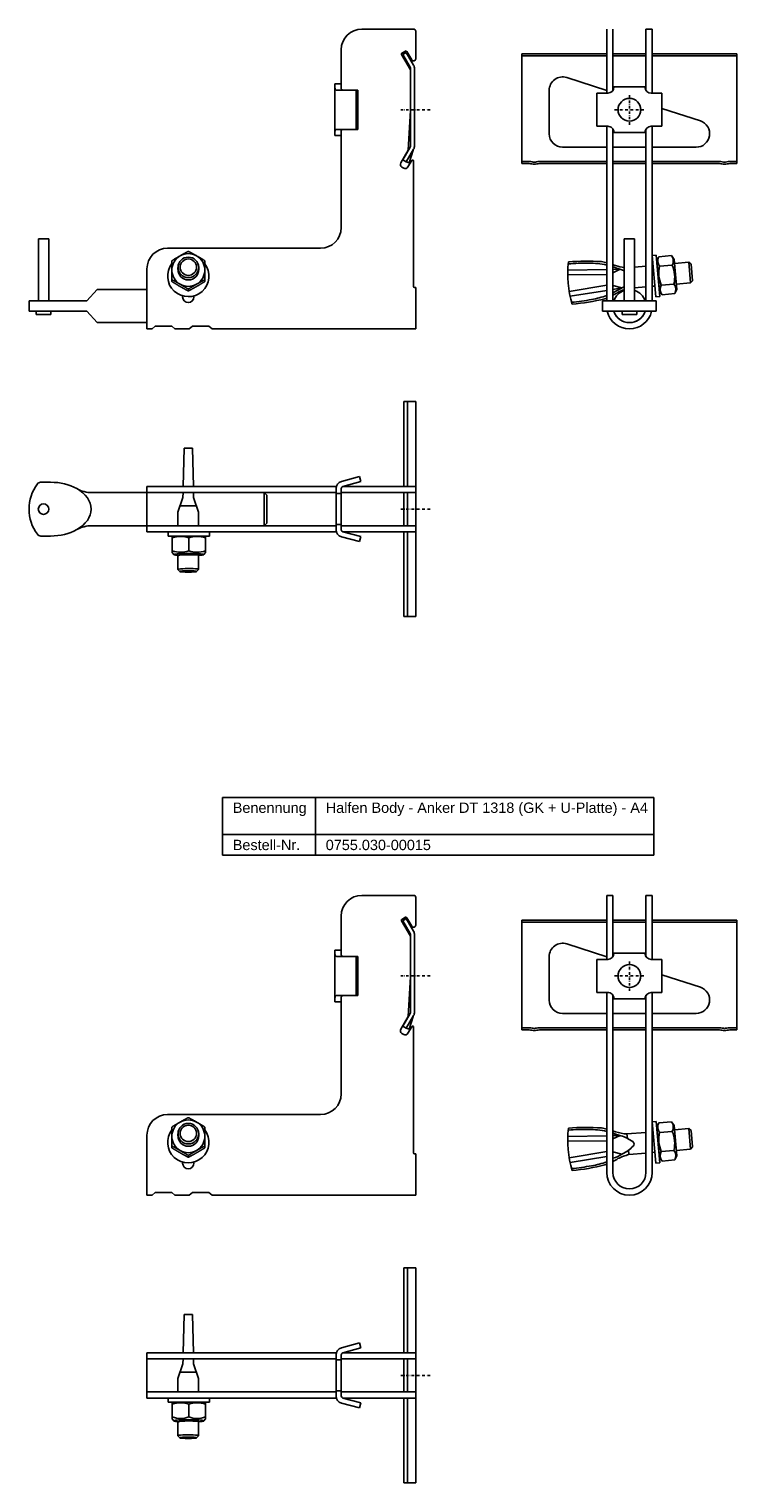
# Model space of a CAD drawing. Header units: millimetres. Extents: x 5002 to 6460, y -1122 to 170.
# Tile 1 of 4: x 5234 to 5576, y -1096 to -392. Entities that reach past the tile are written whole.
import ezdxf

# ---------------------------------------------------------------- set-up
doc = ezdxf.new("R2010")
doc.units = ezdxf.units.MM
doc.header["$LTSCALE"] = 10
doc.linetypes.add('STRICHPUNKT2', pattern=[0.5, 0.25, -0.125, 0, -0.125])
doc.layers.add('HALFEN', color=2, linetype='Continuous')
doc.styles.add('ARIAL50', font='ARIAL.TTF', dxfattribs={"height": 5})

msp = doc.modelspace()

# ---------------------------------------------------------------- linework, layer by layer
at = {"layer": 'HALFEN', "extrusion": (0, 1, 0)}
for p, q in [((5395.03, -392.32), (5420.03, -392.32)), ((5421.03, -406.75), (5421.03, -393.32)), ((5385.03, -402.32), (5385.03, -421.18)), ((5418.5, -412.11), (5414.18, -404.62)), ((5414.36, -403.94), (5416.09, -402.94)), ((5416.5, -403.58), (5414.77, -404.58)), ((5414.77, -404.58), (5418.3, -410.7)), ((5420.04, -409.7), (5416.5, -403.58)), ((5416.78, -403.12), (5419.16, -407.25)), ((5418.5, -411.45), (5418.5, -448.71)), ((5420.5, -448.71), (5420.5, -411.45)), ((5381.98, -418.82), (5384.98, -418.82)), ((5381.98, -418.94), (5381.98, -418.82)), ((5381.98, -420.12), (5381.98, -418.94)), ((5381.98, -427.1), (5381.98, -420.12)), ((5384.94, -421.82), (5383.09, -421.82)), ((5392.2, -421.82), (5384.94, -421.82)), ((5384.98, -419.43), (5384.98, -418.82)), ((5384.98, -419.43), (5384.98, -420.82)), ((5392.2, -440.82), (5392.2, -421.82)), ((5392.98, -421.82), (5392.2, -421.82)), ((5392.98, -440.82), (5392.98, -421.82)), ((5381.98, -435.54), (5381.98, -427.1)), ((5381.98, -442.52), (5381.98, -435.54)), ((5417.37, -450.85), (5418.5, -431.74)), ((5381.98, -443.7), (5381.98, -442.52)), ((5383.09, -440.82), (5384.94, -440.82)), ((5384.94, -440.82), (5392.2, -440.82)), ((5384.98, -441.82), (5384.98, -443.21)), ((5385.03, -441.46), (5385.03, -488.32)), ((5392.2, -440.82), (5392.98, -440.82)), ((5381.98, -443.82), (5381.98, -443.7)), ((5384.98, -443.82), (5381.98, -443.82)), ((5384.98, -443.21), (5384.98, -443.82)), ((5418.3, -449.46), (5414.77, -455.57)), ((5413.81, -457.02), (5417.37, -450.85)), ((5414.77, -455.57), (5416.49, -456.57)), ((5416.51, -456.57), (5416.49, -456.57)), ((5416.51, -456.57), (5420.04, -450.46)), ((5416.85, -456.7), (5416.51, -456.57)), ((5417.91, -457.07), (5416.85, -456.7)), ((5419.1, -455.87), (5417.28, -459.02)), ((5417.91, -457.07), (5419.82, -450.84)), ((5420.03, -517.02), (5420.03, -456.12)), ((5415.23, -459.57), (5414.36, -459.07)), ((5375.03, -498.32), (5301.03, -498.32)), ((5291.03, -508.32), (5291.03, -526.32)), ((5303.07, -514.45), (5303.07, -513.53)), ((5311.07, -519.04), (5311.07, -518.11)), ((5319.07, -514.45), (5319.07, -513.53)), ((5421.03, -517.32), (5420.33, -517.32)), ((5421.03, -526.32), (5421.03, -517.32)), ((5291.03, -526.32), (5291.03, -537.32)), ((5308.28, -521.82), (5308.28, -521.35)), ((5313.78, -521.35), (5313.78, -521.82)), ((5421.03, -537.32), (5421.03, -526.32)), ((5322.53, -537.32), (5421.03, -537.32)), ((5395.03, -811.32), (5420.03, -811.32)), ((5421.03, -825.75), (5421.03, -812.32)), ((5385.03, -821.32), (5385.03, -840.18)), ((5414.36, -822.94), (5416.09, -821.94)), ((5416.5, -822.58), (5414.77, -823.58)), ((5420.04, -828.7), (5416.5, -822.58)), ((5416.78, -822.12), (5419.16, -826.25)), ((5418.5, -831.11), (5414.18, -823.62)), ((5414.77, -823.58), (5418.3, -829.7)), ((5418.5, -830.45), (5418.5, -867.71)), ((5420.5, -867.71), (5420.5, -830.45)), ((5381.98, -837.82), (5384.98, -837.82)), ((5381.98, -837.94), (5381.98, -837.82)), ((5381.98, -839.13), (5381.98, -837.94)), ((5381.98, -846.1), (5381.98, -839.13)), ((5384.94, -840.82), (5383.09, -840.82)), ((5392.2, -840.82), (5384.94, -840.82)), ((5384.98, -838.43), (5384.98, -837.82)), ((5384.98, -838.43), (5384.98, -839.82)), ((5392.2, -859.82), (5392.2, -840.82)), ((5392.98, -840.82), (5392.2, -840.82)), ((5392.98, -859.82), (5392.98, -840.82)), ((5381.98, -854.54), (5381.98, -846.1)), ((5417.37, -869.85), (5418.5, -850.74)), ((5381.98, -861.52), (5381.98, -854.54)), ((5381.98, -862.71), (5381.98, -861.52)), ((5381.98, -862.82), (5381.98, -862.71)), ((5384.98, -862.82), (5381.98, -862.82)), ((5383.09, -859.82), (5384.94, -859.82)), ((5384.94, -859.82), (5392.2, -859.82)), ((5384.98, -860.82), (5384.98, -862.21)), ((5384.98, -862.21), (5384.98, -862.82)), ((5385.03, -860.46), (5385.03, -907.32)), ((5392.2, -859.82), (5392.98, -859.82)), ((5413.81, -876.02), (5417.37, -869.85)), ((5418.3, -868.46), (5414.77, -874.58)), ((5416.51, -875.57), (5420.04, -869.46)), ((5417.91, -876.08), (5419.82, -869.84)), ((5415.23, -878.57), (5414.36, -878.07)), ((5414.77, -874.58), (5416.49, -875.57)), ((5416.51, -875.57), (5416.49, -875.57)), ((5416.85, -875.7), (5416.51, -875.57)), ((5417.91, -876.08), (5416.85, -875.7)), ((5419.1, -874.87), (5417.28, -878.02)), ((5420.03, -936.02), (5420.03, -875.12)), ((5375.03, -917.32), (5301.03, -917.32)), ((5291.03, -927.32), (5291.03, -945.32)), ((5303.07, -933.45), (5303.07, -932.53)), ((5319.07, -933.45), (5319.07, -932.53)), ((5308.28, -940.82), (5308.28, -940.35)), ((5311.07, -938.04), (5311.07, -937.12)), ((5313.78, -940.35), (5313.78, -940.82)), ((5421.03, -936.32), (5420.33, -936.32)), ((5421.03, -945.32), (5421.03, -936.32)), ((5291.03, -945.32), (5291.03, -956.32)), ((5421.03, -956.32), (5421.03, -945.32)), ((5322.53, -956.32), (5421.03, -956.32))]:
    msp.add_line(p, q, dxfattribs=at)
at = {"layer": 'HALFEN'}
for p, q in [((5513.43, -423.31), (5513.43, -392.32)), ((5516.43, -421.98), (5516.43, -392.32)), ((5532.43, -421.97), (5532.43, -392.32)), ((5532.43, -392.32), (5535.43, -392.32)), ((5535.43, -423.33), (5535.43, -392.32)), ((5472.43, -457.32), (5472.43, -404.33)), ((5513.43, -404.33), (5472.43, -404.33)), ((5513.43, -405.33), (5472.43, -405.33)), ((5532.43, -404.33), (5516.43, -404.33)), ((5532.43, -405.33), (5516.43, -405.33)), ((5576.43, -404.33), (5535.43, -404.33)), ((5576.43, -405.33), (5535.43, -405.33)), ((5576.43, -457.32), (5576.43, -404.33)), ((5494.12, -415.78), (5513.43, -422.05)), ((5531.93, -420.33), (5516.93, -420.31)), ((5485.61, -442.96), (5485.61, -421.96)), ((5508.72, -423.31), (5508.71, -439.31)), ((5513.93, -423.31), (5508.72, -423.31)), ((5534.93, -423.33), (5540.14, -423.33)), ((5540.14, -423.33), (5540.13, -439.33)), ((5540.14, -430.73), (5558.75, -436.78)), ((5513.92, -439.31), (5508.71, -439.31)), ((5513.43, -523.82), (5513.43, -439.31)), ((5516.43, -523.82), (5516.43, -440.67)), ((5516.92, -442.31), (5531.92, -442.33)), ((5532.43, -523.82), (5532.43, -440.66)), ((5534.92, -439.33), (5540.13, -439.33)), ((5535.43, -523.82), (5535.43, -439.33)), ((5513.43, -449.46), (5492.11, -449.46)), ((5516.43, -449.46), (5532.43, -449.46)), ((5556.74, -449.46), (5535.43, -449.46)), ((5474.68, -456.32), (5472.43, -456.32)), ((5482.18, -456.32), (5513.43, -456.32)), ((5516.43, -456.32), (5532.43, -456.32)), ((5535.43, -456.32), (5566.68, -456.32)), ((5574.18, -456.32), (5576.43, -456.32)), ((5474.68, -457.32), (5472.43, -457.32)), ((5482.18, -457.32), (5513.43, -457.32)), ((5516.43, -457.32), (5532.43, -457.32)), ((5535.43, -457.32), (5566.68, -457.32)), ((5574.18, -457.32), (5576.43, -457.32)), ((5238.53, -493.82), (5238.53, -523.82)), ((5243.53, -493.82), (5238.53, -493.82)), ((5243.53, -523.82), (5243.53, -493.82)), ((5521.93, -493.82), (5521.93, -523.82)), ((5526.93, -493.82), (5521.93, -493.82)), ((5526.93, -523.82), (5526.93, -493.82)), ((5537.42, -501.74), (5535.43, -501.91)), ((5535.43, -501.91), (5537.17, -521.84)), ((5539.16, -521.66), (5537.42, -501.74)), ((5538.6, -502.4), (5537.65, -504.43)), ((5537.65, -504.43), (5538.93, -518.97)), ((5538.6, -502.4), (5544.74, -501.86)), ((5544.74, -501.86), (5546.02, -503.7)), ((5546.02, -503.7), (5547.29, -518.24)), ((5553.14, -505.13), (5546.2, -505.73)), ((5554.22, -506.04), (5553.14, -505.13)), ((5554.01, -515.09), (5553.14, -505.13)), ((5554.92, -514.01), (5554.22, -506.04)), ((5306.06, -508.6), (5306.06, -507.59)), ((5316.07, -508.6), (5316.07, -507.59)), ((5513.43, -511.03), (5494.6, -511.26)), ((5494.62, -508.96), (5513.43, -508.61)), ((5516.43, -508.55), (5520, -508.49)), ((5520, -508.49), (5516.43, -510.14)), ((5532.43, -506.94), (5526.93, -507.42)), ((5535.84, -506.64), (5535.43, -506.68)), ((5539, -507), (5545.14, -506.46)), ((5262.03, -523.82), (5267.03, -518.32)), ((5267.03, -518.32), (5291.03, -518.32)), ((5513.43, -516.25), (5495.3, -519.23)), ((5495.72, -521.48), (5513.43, -518.7)), ((5520.8, -517.54), (5516.43, -516.39)), ((5516.43, -518.23), (5520.8, -517.54)), ((5532.43, -516.98), (5526.93, -517.46)), ((5536.71, -516.6), (5535.43, -516.72)), ((5540.21, -520.81), (5538.93, -518.97)), ((5539.81, -516.2), (5545.94, -515.67)), ((5540.21, -520.81), (5546.35, -520.27)), ((5546.35, -520.27), (5547.29, -518.24)), ((5554.01, -515.09), (5547.07, -515.7)), ((5554.92, -514.01), (5554.01, -515.09)), ((5234.03, -523.82), (5262.03, -523.82)), ((5234.03, -523.82), (5234.03, -528.82)), ((5511.43, -523.82), (5537.43, -523.82)), ((5511.43, -528.82), (5511.43, -523.82)), ((5537.17, -521.84), (5539.16, -521.66)), ((5537.43, -528.82), (5537.43, -523.82)), ((5234.03, -528.82), (5262.03, -528.82)), ((5237.53, -528.82), (5237.53, -530.32)), ((5244.53, -530.32), (5237.53, -530.32)), ((5244.53, -530.32), (5244.53, -528.82)), ((5262.03, -528.82), (5267.03, -534.32)), ((5267.03, -534.32), (5291.03, -534.32)), ((5511.43, -528.82), (5537.43, -528.82)), ((5520.93, -528.82), (5520.93, -530.32)), ((5527.93, -530.32), (5520.93, -530.32)), ((5527.93, -530.32), (5527.93, -528.82)), ((5293.53, -537.32), (5291.03, -537.32)), ((5293.53, -537.32), (5291.03, -537.32)), ((5293.53, -537.32), (5295.03, -536.02)), ((5303.03, -536.02), (5295.03, -536.02)), ((5303.03, -536.02), (5304.53, -537.32)), ((5311.53, -537.32), (5304.53, -537.32)), ((5311.53, -537.32), (5313.03, -536.02)), ((5321.03, -536.02), (5313.03, -536.02)), ((5321.03, -536.02), (5322.53, -537.32)), ((5415.3, -613.51), (5415.3, -572.51)), ((5415.3, -572.51), (5421.03, -572.51)), ((5417.03, -613.51), (5417.03, -572.51)), ((5421.03, -616.51), (5421.03, -572.51)), ((5309.01, -594.99), (5308.56, -613.51)), ((5309.03, -594.99), (5313.03, -594.99)), ((5313.05, -594.99), (5313.49, -613.51)), ((5241.03, -611.51), (5244.43, -611.51)), ((5385.12, -611.14), (5393.88, -608.8)), ((5385.77, -613.56), (5394.53, -611.21)), ((5394.53, -611.21), (5393.88, -608.8)), ((5264.44, -616.51), (5382.53, -616.51)), ((5382.68, -613.51), (5291.03, -613.51)), ((5291.03, -613.51), (5291.03, -635.51)), ((5382.53, -616.51), (5291.03, -616.51)), ((5308.49, -616.51), (5308.43, -618.95)), ((5313.57, -616.51), (5313.62, -618.95)), ((5347.8, -616.51), (5347.8, -632.51)), ((5349.03, -617.74), (5347.8, -616.51)), ((5349.03, -617.74), (5349.03, -631.28)), ((5382.53, -614.53), (5382.53, -634.49)), ((5385.03, -617.01), (5382.53, -617.01)), ((5385.03, -614.53), (5385.03, -634.49)), ((5421.03, -616.51), (5385.03, -616.51)), ((5385.03, -616.51), (5385.03, -618.51)), ((5385.03, -618.51), (5385.03, -630.51)), ((5421.03, -613.51), (5385.96, -613.51)), ((5415.3, -632.51), (5415.3, -616.51)), ((5417.03, -632.51), (5417.03, -616.51)), ((5421.03, -613.51), (5421.03, -635.51)), ((5421.03, -616.51), (5421.03, -632.51)), ((5308.43, -618.95), (5306.03, -625.99)), ((5307.06, -622.99), (5314.98, -622.99)), ((5313.62, -618.95), (5316.03, -626.01)), ((5264.44, -632.51), (5382.53, -632.51)), ((5382.53, -632.51), (5291.03, -632.51)), ((5306.03, -632.51), (5306.03, -625.99)), ((5316.03, -632.51), (5316.03, -626.01)), ((5347.8, -632.51), (5349.03, -631.28)), ((5385.03, -632.01), (5382.53, -632.01)), ((5385.03, -630.51), (5385.03, -632.51)), ((5421.03, -632.51), (5385.03, -632.51)), ((5421.03, -676.51), (5421.03, -632.51)), ((5239.64, -637.51), (5244.43, -637.51)), ((5382.68, -635.51), (5291.03, -635.51)), ((5321.32, -635.51), (5301.32, -635.51)), ((5301.32, -635.51), (5301.32, -637.51)), ((5301.32, -637.51), (5321.32, -637.51)), ((5304.02, -637.51), (5303.32, -637.91)), ((5303.32, -637.91), (5303.32, -645.5)), ((5304.02, -637.51), (5318.62, -637.51)), ((5311.32, -638.45), (5311.32, -644.61)), ((5318.62, -637.51), (5319.32, -637.91)), ((5319.32, -637.91), (5319.32, -645.5)), ((5321.32, -637.51), (5321.32, -635.51)), ((5385.12, -637.87), (5393.88, -640.22)), ((5385.77, -635.46), (5394.53, -637.8)), ((5421.03, -635.51), (5385.96, -635.51)), ((5394.53, -637.8), (5393.88, -640.22)), ((5415.3, -676.51), (5415.3, -635.51)), ((5417.03, -676.51), (5417.03, -635.51)), ((5303.32, -645.5), (5304.02, -646.53)), ((5316.03, -653.66), (5316.03, -646.83)), ((5319.32, -645.5), (5318.62, -646.53)), ((5306.03, -653.68), (5306.03, -646.96)), ((5306.03, -653.66), (5307.03, -654.65)), ((5316.03, -653.66), (5315.03, -654.65)), ((5415.3, -676.51), (5421.03, -676.51)), ((5327.56, -763.93), (5536.2, -763.93)), ((5327.56, -791.93), (5327.56, -763.93)), ((5372.53, -791.93), (5372.53, -763.93)), ((5536.2, -791.93), (5536.2, -763.93)), ((5327.56, -781.93), (5536.2, -781.93)), ((5327.56, -791.93), (5536.2, -791.93)), ((5513.43, -842.31), (5513.43, -811.32)), ((5513.43, -811.32), (5516.43, -811.32)), ((5516.43, -840.98), (5516.43, -811.32)), ((5532.43, -840.98), (5532.43, -811.32)), ((5532.43, -811.32), (5535.43, -811.32)), ((5535.43, -842.33), (5535.43, -811.32)), ((5472.43, -876.33), (5472.43, -823.33)), ((5513.43, -823.33), (5472.43, -823.33)), ((5513.43, -824.33), (5472.43, -824.33)), ((5532.43, -823.33), (5516.43, -823.33)), ((5532.43, -824.33), (5516.43, -824.33)), ((5576.43, -823.33), (5535.43, -823.33)), ((5576.43, -824.33), (5535.43, -824.33)), ((5576.43, -876.33), (5576.43, -823.33)), ((5494.12, -834.78), (5513.43, -841.05)), ((5485.61, -861.96), (5485.61, -840.96)), ((5508.72, -842.31), (5508.71, -858.31)), ((5513.93, -842.31), (5508.72, -842.31)), ((5531.93, -839.33), (5516.93, -839.32)), ((5534.93, -842.33), (5540.14, -842.33)), ((5540.14, -842.33), (5540.13, -858.33)), ((5540.14, -849.73), (5558.75, -855.78)), ((5513.92, -858.31), (5508.71, -858.31)), ((5513.43, -945.32), (5513.43, -858.31)), ((5516.43, -945.32), (5516.43, -859.67)), ((5516.92, -861.32), (5531.92, -861.33)), ((5532.43, -945.32), (5532.43, -859.66)), ((5534.92, -858.33), (5540.13, -858.33)), ((5535.43, -945.32), (5535.43, -858.33)), ((5513.43, -868.46), (5492.11, -868.46)), ((5516.43, -868.46), (5532.43, -868.46)), ((5556.74, -868.46), (5535.43, -868.46)), ((5474.68, -875.33), (5472.43, -875.33)), ((5474.68, -876.33), (5472.43, -876.33)), ((5482.18, -875.33), (5513.43, -875.33)), ((5482.18, -876.33), (5513.43, -876.33)), ((5516.43, -875.33), (5532.43, -875.33)), ((5516.43, -876.33), (5532.43, -876.33)), ((5535.43, -875.33), (5566.68, -875.33)), ((5535.43, -876.33), (5566.68, -876.33)), ((5574.18, -875.33), (5576.43, -875.33)), ((5574.18, -876.33), (5576.43, -876.33)), ((5537.42, -920.74), (5535.43, -920.91)), ((5535.43, -920.91), (5537.17, -940.84)), ((5539.16, -940.66), (5537.42, -920.74)), ((5538.6, -921.4), (5544.74, -920.86)), ((5544.74, -920.86), (5546.02, -922.7)), ((5306.06, -927.6), (5306.06, -926.59)), ((5316.07, -927.6), (5316.07, -926.59)), ((5494.62, -927.96), (5513.43, -927.61)), ((5516.43, -927.55), (5520, -927.49)), ((5520, -927.49), (5516.43, -929.14)), ((5532.43, -925.94), (5523.25, -926.74)), ((5523.44, -928.91), (5523.25, -926.74)), ((5535.84, -925.64), (5535.43, -925.68)), ((5538.6, -921.4), (5537.65, -923.43)), ((5537.65, -923.43), (5538.93, -937.97)), ((5539, -926), (5545.14, -925.46)), ((5546.02, -922.7), (5547.29, -937.24)), ((5553.14, -924.13), (5546.2, -924.74)), ((5554.22, -925.04), (5553.14, -924.13)), ((5554.01, -934.09), (5553.14, -924.13)), ((5554.92, -933.01), (5554.22, -925.04)), ((5513.43, -930.03), (5494.6, -930.26)), ((5524.12, -936.71), (5523.93, -934.55)), ((5539.81, -935.21), (5545.94, -934.67)), ((5554.01, -934.09), (5547.07, -934.7)), ((5554.92, -933.01), (5554.01, -934.09)), ((5513.43, -935.25), (5495.3, -938.23)), ((5495.72, -940.48), (5513.43, -937.7)), ((5520.8, -936.54), (5516.43, -935.39)), ((5532.43, -935.98), (5524.12, -936.71)), ((5536.71, -935.6), (5535.43, -935.72)), ((5537.17, -940.84), (5539.16, -940.66)), ((5540.21, -939.81), (5538.93, -937.97)), ((5540.21, -939.81), (5546.35, -939.27)), ((5546.35, -939.27), (5547.29, -937.24)), ((5293.53, -956.32), (5291.03, -956.32)), ((5293.53, -956.32), (5291.03, -956.32)), ((5293.53, -956.32), (5295.03, -955.02)), ((5303.03, -955.02), (5295.03, -955.02)), ((5303.03, -955.02), (5304.53, -956.32)), ((5311.53, -956.32), (5304.53, -956.32)), ((5311.53, -956.32), (5313.03, -955.02)), ((5321.03, -955.02), (5313.03, -955.02)), ((5321.03, -955.02), (5322.53, -956.32)), ((5415.3, -1032.51), (5415.3, -991.51)), ((5415.3, -991.51), (5421.03, -991.51)), ((5417.03, -1032.51), (5417.03, -991.51)), ((5421.03, -1035.51), (5421.03, -991.51)), ((5309.01, -1013.99), (5308.56, -1032.51)), ((5309.03, -1013.99), (5313.03, -1013.99)), ((5313.05, -1013.99), (5313.49, -1032.51)), ((5382.68, -1032.51), (5291.03, -1032.51)), ((5291.03, -1032.51), (5291.03, -1054.51)), ((5382.53, -1033.53), (5382.53, -1053.49)), ((5385.03, -1033.53), (5385.03, -1053.49)), ((5385.12, -1030.15), (5393.88, -1027.8)), ((5385.77, -1032.56), (5394.53, -1030.21)), ((5421.03, -1032.51), (5385.96, -1032.51)), ((5394.53, -1030.21), (5393.88, -1027.8)), ((5421.03, -1032.51), (5421.03, -1054.51)), ((5382.53, -1035.51), (5291.03, -1035.51)), ((5308.43, -1037.95), (5306.03, -1044.99)), ((5308.49, -1035.51), (5308.43, -1037.95)), ((5313.57, -1035.51), (5313.62, -1037.95)), ((5313.62, -1037.95), (5316.03, -1045.01)), ((5385.03, -1036.01), (5382.53, -1036.01)), ((5421.03, -1035.51), (5385.03, -1035.51)), ((5385.03, -1035.51), (5385.03, -1037.51)), ((5385.03, -1037.51), (5385.03, -1049.51)), ((5415.3, -1051.51), (5415.3, -1035.51)), ((5417.03, -1051.51), (5417.03, -1035.51)), ((5421.03, -1035.51), (5421.03, -1051.51)), ((5306.03, -1051.51), (5306.03, -1044.99)), ((5307.06, -1041.99), (5314.98, -1041.99)), ((5316.03, -1051.51), (5316.03, -1045.01)), ((5382.53, -1051.51), (5291.03, -1051.51)), ((5382.68, -1054.51), (5291.03, -1054.51)), ((5321.32, -1054.51), (5301.32, -1054.51)), ((5301.32, -1054.51), (5301.32, -1056.51)), ((5321.32, -1056.51), (5321.32, -1054.51)), ((5385.03, -1051.01), (5382.53, -1051.01)), ((5385.03, -1049.51), (5385.03, -1051.51)), ((5421.03, -1051.51), (5385.03, -1051.51)), ((5385.77, -1054.46), (5394.53, -1056.81)), ((5421.03, -1054.51), (5385.96, -1054.51)), ((5415.3, -1095.51), (5415.3, -1054.51)), ((5417.03, -1095.51), (5417.03, -1054.51)), ((5421.03, -1095.51), (5421.03, -1051.51)), ((5301.32, -1056.51), (5321.32, -1056.51)), ((5304.02, -1056.51), (5303.32, -1056.91)), ((5303.32, -1056.91), (5303.32, -1064.51)), ((5304.02, -1056.51), (5318.62, -1056.51)), ((5311.32, -1057.46), (5311.32, -1063.62)), ((5318.62, -1056.51), (5319.32, -1056.91)), ((5319.32, -1056.91), (5319.32, -1064.51)), ((5385.12, -1056.87), (5393.88, -1059.22)), ((5394.53, -1056.81), (5393.88, -1059.22)), ((5303.32, -1064.51), (5304.02, -1065.53)), ((5306.03, -1072.68), (5306.03, -1065.96)), ((5316.03, -1072.66), (5316.03, -1065.84)), ((5319.32, -1064.51), (5318.62, -1065.53)), ((5306.03, -1072.66), (5307.03, -1073.65)), ((5316.03, -1072.66), (5315.03, -1073.65)), ((5415.3, -1095.51), (5421.03, -1095.51))]:
    msp.add_line(p, q, dxfattribs=at)
at = {"layer": 'HALFEN', "color": 1, "linetype": 'STRICHPUNKT2', "ltscale": 0.5}
for p, q in [((5524.43, -438.57), (5524.43, -424.07)), ((5413.78, -431.32), (5428.28, -431.32)), ((5517.18, -431.32), (5531.68, -431.32)), ((5413.78, -624.51), (5428.28, -624.51)), ((5524.43, -857.57), (5524.43, -843.07)), ((5413.78, -850.32), (5428.28, -850.32)), ((5517.18, -850.32), (5531.68, -850.32)), ((5413.78, -1043.51), (5428.28, -1043.51))]:
    msp.add_line(p, q, dxfattribs=at)
at = {"layer": 'HALFEN'}
for centre, radius in [((5524.43, -431.32), 5.5), ((5241.03, -624.51), 2.55), ((5524.43, -850.32), 5.5)]:
    msp.add_circle(centre, radius, dxfattribs=at)
for centre, radius, start, end in [((5395.03, -402.32), 10, 90, 180), ((5420.03, -393.32), 1, 0, 90), ((5414.61, -404.37), 0.5, 120, 210), ((5416.34, -403.37), 0.5, 30, 120), ((5420.03, -406.75), 1, 210, 0), ((5417, -411.45), 1.5, 0, 30), ((5417, -411.45), 3.5, 0, 30), ((5492.11, -421.96), 6.5, 72, 180), ((5513.93, -420.31), 3, 269.95559, 359.95559), ((5534.93, -420.33), 3, 179.95559, 269.95559), ((5492.11, -442.96), 6.5, 180, 270), ((5513.92, -442.31), 3, 359.95559, 89.95559), ((5534.92, -442.33), 3, 89.95559, 179.95559), ((5556.74, -442.96), 6.5, 270, 72), ((5417, -448.71), 1.5, 330, 360), ((5417, -448.71), 3.5, 330, 0), ((5415.11, -457.77), 1.5, 150, 240), ((5419.53, -456.12), 0.5, 0, 150), ((5474.68, -472.32), 16, 80.36636, 90), ((5478.43, -450.23), 6.41, 260.36636, 279.63364), ((5482.18, -472.32), 16, 90, 99.63364), ((5566.68, -472.32), 16, 80.36636, 90), ((5570.43, -450.23), 6.41, 260.36636, 279.63364), ((5574.18, -472.32), 16, 90, 99.63364), ((5415.98, -458.27), 1.5, 240, 330), ((5474.68, -472.32), 15, 80.36636, 90), ((5478.43, -450.23), 7.41, 260.36636, 279.63364), ((5482.18, -472.32), 15, 90, 99.63364), ((5566.68, -472.32), 15, 80.36636, 90), ((5570.43, -450.23), 7.41, 260.36636, 279.63364), ((5574.18, -472.32), 15, 90, 99.63364), ((5375.03, -488.32), 10, 270, 0), ((5301.03, -508.32), 10, 90, 180), ((5311.03, -511.74), 10, 142.77906, 36.51596), ((5547.63, -510.63), 53.03, 173.82027, 196.17973), ((5502.57, -592.36), 86.81, 88.64672, 95.12899), ((5503.69, -609.71), 105.15, 86.04137, 94.79234), ((5505.44, -541.33), 35.76, 77.09525, 91.31141), ((5505.4, -537.41), 33.07, 75.95927, 80.34246), ((5505.4, -537.41), 33.07, 68.09069, 70.52951), ((5542.16, -504.41), 4.08, 159.43847, 219.43847), ((5541.58, -504.46), 4.08, 330.56153, 30.56153), ((5505.44, -541.33), 35.76, 69.02091, 72.10841), ((5524.95, -482.98), 24.81, 253.11296, 262.99761), ((5511.38, -532.99), 25.98, 69.87312, 74.68904), ((5512.36, -531.97), 24.69, 67.20409, 71.18568), ((5553.9, -510.33), 15.27, 167.38303, 202.61697), ((5531.05, -512.33), 15.27, 347.38303, 22.61697), ((5420.33, -517.02), 0.3, 180, 270), ((5500.75, -487.73), 35.76, 295.99787, 300.97909), ((5501.39, -491.59), 33.07, 297.03435, 301.90931), ((5524.43, -526.32), 8, 108.20996, 161.79004), ((5530.1, -541.8), 24.81, 109.22537, 116.88704), ((5508.05, -494.9), 25.98, 295.31096, 300.12688), ((5509.19, -495.75), 24.69, 298.81432, 301.05233), ((5524.43, -526.32), 8, 18.20996, 71.79004), ((5543.36, -518.21), 4.08, 150.56153, 210.56153), ((5542.79, -518.26), 4.08, 339.43847, 39.43847), ((5311.03, -521.82), 2.75, 180, 0), ((5489.06, -437.97), 86.81, 274.87101, 281.35328), ((5487.15, -420.69), 105.15, 275.20766, 283.95863), ((5500.75, -487.73), 35.76, 278.68859, 290.75985), ((5501.39, -491.59), 33.07, 289.65754, 291.33467), ((5524.43, -526.32), 11, 193.13656, 346.86344), ((5524.43, -526.32), 8, 198.20996, 251.79004), ((5524.43, -526.32), 8, 198.20996, 341.79004), ((5524.43, -526.32), 8, 288.20996, 341.79004), ((5239.64, -613.51), 2, 91.33538, 143.64928), ((5240.37, -644.88), 33.38, 88.87071, 91.33538), ((5386.03, -614.53), 3.5, 105, 180), ((5254.58, -624.51), 20.55, 143.64928, 216.35854), ((5264.44, -601.51), 15, 240.67836, 270), ((5386.03, -614.53), 1, 105, 180), ((5264.44, -647.51), 15, 90, 119.32164), ((5239.64, -635.51), 2, 216.35854, 270), ((5307.32, -649.27), 11.53, 69.70545, 110.29455), ((5315.32, -649.27), 11.53, 69.70545, 110.29455), ((5386.03, -634.49), 3.5, 180, 255), ((5386.03, -634.49), 1, 180, 255), ((5307.32, -633.8), 11.53, 249.70545, 290.29455), ((5315.32, -633.8), 11.53, 249.70545, 290.29455), ((5395.03, -821.32), 10, 90, 180), ((5420.03, -812.32), 1, 0, 90), ((5416.34, -822.37), 0.5, 30, 120), ((5414.61, -823.37), 0.5, 120, 210), ((5417, -830.45), 1.5, 0, 30), ((5420.03, -825.75), 1, 210, 0), ((5417, -830.45), 3.5, 0, 30), ((5492.11, -840.96), 6.5, 72, 180), ((5513.93, -839.31), 3, 269.95559, 359.95559), ((5534.93, -839.33), 3, 179.95559, 269.95559), ((5556.74, -861.96), 6.5, 270, 72), ((5492.11, -861.96), 6.5, 180, 270), ((5513.92, -861.31), 3, 359.95559, 89.95559), ((5534.92, -861.33), 3, 89.95559, 179.95559), ((5417, -867.71), 1.5, 330, 360), ((5417, -867.71), 3.5, 330, 0), ((5415.11, -876.77), 1.5, 150, 240), ((5415.98, -877.27), 1.5, 240, 330), ((5419.53, -875.12), 0.5, 0, 150), ((5474.68, -891.33), 16, 80.36636, 90), ((5474.68, -891.33), 15, 80.36636, 90), ((5478.43, -869.23), 7.41, 260.36636, 279.63364), ((5478.43, -869.23), 6.41, 260.36636, 279.63364), ((5482.18, -891.33), 16, 90, 99.63364), ((5482.18, -891.33), 15, 90, 99.63364), ((5566.68, -891.33), 16, 80.36636, 90), ((5566.68, -891.33), 15, 80.36636, 90), ((5570.43, -869.23), 7.41, 260.36636, 279.63364), ((5570.43, -869.23), 6.41, 260.36636, 279.63364), ((5574.18, -891.33), 16, 90, 99.63364), ((5574.18, -891.33), 15, 90, 99.63364), ((5375.03, -907.32), 10, 270, 0), ((5301.03, -927.32), 10, 90, 180), ((5311.03, -930.74), 10, 142.77906, 36.51596), ((5547.63, -929.63), 53.03, 173.82027, 196.17973), ((5502.57, -1011.36), 86.81, 88.64672, 95.12899), ((5503.69, -1028.71), 105.15, 86.04137, 94.79234), ((5505.44, -960.33), 35.76, 77.09525, 91.31141), ((5505.4, -956.41), 33.07, 75.95927, 80.34246), ((5505.4, -956.41), 33.07, 68.09069, 70.52951), ((5505.44, -960.33), 35.76, 69.02091, 72.10841), ((5524.95, -901.98), 24.81, 253.11296, 266.23113), ((5511.38, -952), 25.98, 69.87312, 74.68904), ((5512.36, -950.97), 24.69, 56.39419, 71.18568), ((5542.16, -923.41), 4.08, 159.43847, 219.43847), ((5553.9, -929.34), 15.27, 167.38303, 202.61697), ((5541.58, -923.46), 4.08, 330.56153, 30.56153), ((5531.05, -931.33), 15.27, 347.38303, 22.61697), ((5509.19, -914.75), 24.69, 298.81432, 313.60581), ((5525.32, -931.57), 1.36, 4.51801, 58.84061), ((5525.32, -931.6), 1.36, 311.15939, 5.48199), ((5543.36, -937.21), 4.08, 150.56153, 210.56153), ((5542.79, -937.26), 4.08, 339.43847, 39.43847), ((5311.03, -940.82), 2.75, 180, 0), ((5420.33, -936.02), 0.3, 180, 270), ((5489.06, -856.97), 86.81, 274.87101, 281.35328), ((5487.15, -839.69), 105.15, 275.20766, 283.95863), ((5500.75, -906.73), 35.76, 278.68859, 290.75985), ((5501.39, -910.59), 33.07, 289.65754, 291.33467), ((5508.05, -913.91), 25.98, 288.80694, 300.12688), ((5501.39, -910.59), 33.07, 297.03435, 301.90931), ((5530.1, -960.8), 24.81, 103.76887, 116.88704), ((5524.43, -945.32), 11, 180, 0), ((5524.43, -945.32), 8, 180, 0), ((5386.03, -1033.53), 3.5, 105, 180), ((5386.03, -1033.53), 1, 105, 180), ((5386.03, -1053.49), 3.5, 180, 255), ((5386.03, -1053.49), 1, 180, 255), ((5307.32, -1068.27), 11.53, 69.70545, 110.29455), ((5315.32, -1068.27), 11.53, 69.70545, 110.29455), ((5307.32, -1052.8), 11.53, 249.70545, 290.29455), ((5315.32, -1052.8), 11.53, 249.70545, 290.29455)]:
    msp.add_arc(centre, radius, start, end, dxfattribs=at)
for centre, major_axis, ratio, start_param, end_param in [((5311.07, -508.86), (8, 0), 0.992546, 2.094395, 3.141593), ((5311.07, -508.86), (8, 0), 0.992546, 1.047198, 2.094395), ((5311.07, -508.86), (-8, 0), 0.992546, 3.141593, 4.18879), ((5311.07, -508.86), (-8, 0), 0.992546, 0, 1.047198), ((5311.07, -508.69), (-5, 0), 0.992546, -0.018407, 1.570796), ((5311.07, -508.69), (5, 0), 0.992546, 4.712389, 6.301592), ((5311.07, -508.86), (8, 0), 0.992546, -1.047198, 0), ((5311.07, -508.86), (-8, 0), 0.992546, 1.047198, 2.094395), ((5244.43, -624.51), (-19.6, 0), 0.663426, 4.00986, 4.712389), ((5244.43, -624.51), (-19.6, 0), 0.663426, 2.273326, 4.00986), ((5244.43, -624.51), (-19.6, 0), 0.663426, 1.570796, 2.273326), ((5311.32, -646.53), (-7.3, 0), 0.084966, 2.32591, 7.098867), ((5311.32, -646.98), (-5, 0), 0.0871, 3.141593, 6.283185), ((5311.03, -653.68), (5, 0), 0.0871, 0, 3.19229), ((5311.07, -927.86), (8, 0), 0.992546, 2.094395, 3.141593), ((5311.07, -927.86), (8, 0), 0.992546, 1.047198, 2.094395), ((5311.07, -927.86), (-8, 0), 0.992546, 3.141593, 4.18879), ((5311.07, -927.86), (-8, 0), 0.992546, 0, 1.047198), ((5311.07, -927.69), (-5, 0), 0.992546, -0.018407, 1.570796), ((5311.07, -927.69), (5, 0), 0.992546, 4.712389, 6.301592), ((5311.07, -927.86), (8, 0), 0.992546, -1.047198, 0), ((5311.07, -927.86), (-8, 0), 0.992546, 1.047198, 2.094395), ((5311.32, -1065.53), (-7.3, 0), 0.084966, 2.32591, 7.098867), ((5311.32, -1065.98), (-5, 0), 0.0871, 3.141593, 6.283185), ((5311.03, -1072.68), (5, 0), 0.0871, 0, 3.19229)]:
    msp.add_ellipse(centre, major_axis=major_axis, ratio=ratio, start_param=start_param, end_param=end_param, dxfattribs=at)
for centre, major_axis, ratio in [((5311.07, -507.59), (5, 0), 0.992546), ((5311.07, -507.47), (4, 0), 0.992546), ((5311.03, -654.65), (-4, 0), 0.087086), ((5311.07, -926.59), (5, 0), 0.992546), ((5311.07, -926.47), (4, 0), 0.992546), ((5311.03, -1073.65), (-4, 0), 0.087086)]:
    msp.add_ellipse(centre, major_axis=major_axis, ratio=ratio, dxfattribs=at)
for points, knots in [([(5382.89, -421.81), (5382.85, -421.82), (5382.81, -421.82), (5382.67, -421.82), (5382.57, -421.8), (5382.39, -421.73), (5382.32, -421.68), (5382.19, -421.54), (5382.14, -421.45), (5382.07, -421.25), (5382.04, -421.13), (5382, -420.87), (5381.99, -420.73), (5381.98, -420.43), (5381.98, -420.28), (5381.98, -420.12)], [12.728606, 12.728606, 12.728606, 12.728606, 12.920042, 12.920042, 13.450896, 13.450896, 13.981749, 13.981749, 14.512603, 14.512603, 15.043457, 15.043457, 15.58114, 15.58114, 16.065881, 16.065881, 16.065881, 16.065881]), ([(5384.99, -420.97), (5385, -421.04), (5385.01, -421.1), (5385.04, -421.23), (5385.07, -421.3), (5385.15, -421.42), (5385.2, -421.48), (5385.27, -421.54), (5385.29, -421.55), (5385.31, -421.57)], [4.1764157, 4.1764157, 4.1764157, 4.1764157, 4.4061223, 4.4061223, 4.6848401, 4.6848401, 4.9635579, 4.9635579, 5.0545355, 5.0545355, 5.0545355, 5.0545355]), ([(5385.31, -421.57), (5385.35, -421.6), (5385.39, -421.63), (5385.49, -421.7), (5385.56, -421.73), (5385.62, -421.75)], [2.958333, 2.958333, 2.958333, 2.958333, 3.2000176, 3.2000176, 3.5438255, 3.5438255, 3.5438255, 3.5438255]), ([(5385.98, -421.82), (5385.87, -421.82), (5385.75, -421.8), (5385.63, -421.76), (5385.62, -421.76), (5385.62, -421.75)], [0, 0, 0, 0, 0.6724021, 0.6724021, 0.712352, 0.712352, 0.712352, 0.712352]), ([(5381.98, -442.52), (5381.98, -442.36), (5381.98, -442.21), (5381.99, -441.91), (5382, -441.77), (5382.04, -441.51), (5382.07, -441.39), (5382.14, -441.19), (5382.19, -441.1), (5382.32, -440.96), (5382.39, -440.91), (5382.57, -440.84), (5382.67, -440.82), (5382.81, -440.82), (5382.85, -440.82), (5382.89, -440.83)], [10.078022, 10.078022, 10.078022, 10.078022, 10.562763, 10.562763, 11.100447, 11.100447, 11.6313, 11.6313, 12.162154, 12.162154, 12.693008, 12.693008, 13.223862, 13.223862, 13.415297, 13.415297, 13.415297, 13.415297]), ([(5385.31, -441.08), (5385.28, -441.1), (5385.24, -441.12), (5385.16, -441.2), (5385.11, -441.26), (5385.05, -441.4), (5385.02, -441.47), (5385, -441.59), (5385, -441.63), (5384.99, -441.67)], [5.6965073, 5.6965073, 5.6965073, 5.6965073, 5.8448031, 5.8448031, 6.1355616, 6.1355616, 6.4263202, 6.4263202, 6.5703905, 6.5703905, 6.5703905, 6.5703905]), ([(5385.62, -440.89), (5385.56, -440.91), (5385.49, -440.94), (5385.39, -441.01), (5385.35, -441.04), (5385.31, -441.08)], [12.3125941, 12.3125941, 12.3125941, 12.3125941, 12.6564021, 12.6564021, 12.8980867, 12.8980867, 12.8980867, 12.8980867]), ([(5385.62, -440.89), (5385.62, -440.89), (5385.63, -440.88), (5385.75, -440.84), (5385.87, -440.82), (5385.98, -440.82)], [7.8800751, 7.8800751, 7.8800751, 7.8800751, 7.920025, 7.920025, 8.5924271, 8.5924271, 8.5924271, 8.5924271]), ([(5382.89, -840.81), (5382.85, -840.82), (5382.81, -840.82), (5382.67, -840.82), (5382.57, -840.8), (5382.39, -840.74), (5382.32, -840.68), (5382.19, -840.54), (5382.14, -840.45), (5382.07, -840.25), (5382.04, -840.13), (5382, -839.88), (5381.99, -839.73), (5381.98, -839.43), (5381.98, -839.28), (5381.98, -839.13)], [12.728606, 12.728606, 12.728606, 12.728606, 12.920042, 12.920042, 13.450896, 13.450896, 13.981749, 13.981749, 14.512603, 14.512603, 15.043457, 15.043457, 15.58114, 15.58114, 16.065881, 16.065881, 16.065881, 16.065881]), ([(5384.99, -839.98), (5385, -840.04), (5385.01, -840.1), (5385.04, -840.23), (5385.07, -840.3), (5385.15, -840.43), (5385.2, -840.48), (5385.27, -840.54), (5385.29, -840.55), (5385.31, -840.57)], [4.1764157, 4.1764157, 4.1764157, 4.1764157, 4.4061223, 4.4061223, 4.6848401, 4.6848401, 4.9635579, 4.9635579, 5.0545355, 5.0545355, 5.0545355, 5.0545355]), ([(5385.31, -840.57), (5385.35, -840.6), (5385.39, -840.63), (5385.49, -840.7), (5385.56, -840.73), (5385.62, -840.75)], [2.958333, 2.958333, 2.958333, 2.958333, 3.2000176, 3.2000176, 3.5438255, 3.5438255, 3.5438255, 3.5438255]), ([(5385.98, -840.82), (5385.87, -840.82), (5385.75, -840.8), (5385.63, -840.76), (5385.62, -840.76), (5385.62, -840.75)], [0, 0, 0, 0, 0.6724021, 0.6724021, 0.712352, 0.712352, 0.712352, 0.712352]), ([(5381.98, -861.52), (5381.98, -861.36), (5381.98, -861.21), (5381.99, -860.91), (5382, -860.77), (5382.04, -860.51), (5382.07, -860.4), (5382.14, -860.19), (5382.19, -860.1), (5382.32, -859.96), (5382.39, -859.91), (5382.57, -859.84), (5382.67, -859.82), (5382.81, -859.82), (5382.85, -859.83), (5382.89, -859.83)], [10.078022, 10.078022, 10.078022, 10.078022, 10.562763, 10.562763, 11.100447, 11.100447, 11.6313, 11.6313, 12.162154, 12.162154, 12.693008, 12.693008, 13.223862, 13.223862, 13.415297, 13.415297, 13.415297, 13.415297]), ([(5385.31, -860.08), (5385.28, -860.1), (5385.24, -860.12), (5385.16, -860.2), (5385.11, -860.26), (5385.05, -860.4), (5385.02, -860.48), (5385, -860.59), (5385, -860.63), (5384.99, -860.67)], [5.6965073, 5.6965073, 5.6965073, 5.6965073, 5.8448031, 5.8448031, 6.1355616, 6.1355616, 6.4263202, 6.4263202, 6.5703905, 6.5703905, 6.5703905, 6.5703905]), ([(5385.62, -859.89), (5385.56, -859.91), (5385.49, -859.94), (5385.39, -860.01), (5385.35, -860.04), (5385.31, -860.08)], [12.3125941, 12.3125941, 12.3125941, 12.3125941, 12.6564021, 12.6564021, 12.8980867, 12.8980867, 12.8980867, 12.8980867]), ([(5385.62, -859.89), (5385.62, -859.89), (5385.63, -859.88), (5385.75, -859.84), (5385.87, -859.82), (5385.98, -859.82)], [7.8800751, 7.8800751, 7.8800751, 7.8800751, 7.920025, 7.920025, 8.5924271, 8.5924271, 8.5924271, 8.5924271])]:
    msp.add_open_spline(points, degree=3, knots=knots, dxfattribs=at)
for points in [[(5383.09, -421.82), (5383.02, -421.82), (5382.96, -421.82), (5382.89, -421.81)], [(5384.98, -420.82), (5384.98, -420.87), (5384.98, -420.92), (5384.99, -420.97)], [(5382.89, -440.83), (5382.96, -440.82), (5383.02, -440.82), (5383.09, -440.82)], [(5384.99, -441.67), (5384.98, -441.72), (5384.98, -441.77), (5384.98, -441.82)], [(5383.09, -840.82), (5383.02, -840.82), (5382.96, -840.82), (5382.89, -840.81)], [(5384.98, -839.82), (5384.98, -839.87), (5384.98, -839.93), (5384.99, -839.98)], [(5382.89, -859.83), (5382.96, -859.82), (5383.02, -859.82), (5383.09, -859.82)], [(5384.99, -860.67), (5384.98, -860.72), (5384.98, -860.77), (5384.98, -860.82)]]:
    msp.add_open_spline(points, degree=3, dxfattribs=at)
for points, weights in [([(5303.07, -504.36), (5305.21, -503.05), (5307.07, -501.98)], [1.10687800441, 1.09201433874, 1]), ([(5303.07, -508.86), (5303.07, -506.73), (5303.07, -504.36)], [1, 1.09201433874, 1.10687800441]), ([(5307.07, -501.98), (5308.92, -500.92), (5311.07, -499.78)], [1, 1.09201433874, 1.10687800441]), ([(5311.07, -499.78), (5313.21, -500.92), (5315.07, -501.98)], [1.10687800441, 1.09201433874, 1]), ([(5315.07, -501.98), (5316.92, -503.05), (5319.07, -504.36)], [1, 1.09201433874, 1.10687800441]), ([(5319.07, -504.36), (5319.07, -506.73), (5319.07, -508.86)], [1.10687800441, 1.09201433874, 1]), ([(5303.07, -513.53), (5303.07, -510.99), (5303.07, -508.86)], [1.10687800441, 1.09201433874, 1]), ([(5319.07, -508.86), (5319.07, -510.99), (5319.07, -513.53)], [1, 1.09201433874, 1.10687800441]), ([(5307.07, -515.73), (5305.21, -514.67), (5303.07, -513.53)], [1, 1.09201433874, 1.10687800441]), ([(5303.07, -514.45), (5305.21, -515.77), (5307.07, -516.83)], [1.10687800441, 1.09201433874, 1]), ([(5311.07, -518.11), (5308.92, -516.8), (5307.07, -515.73)], [1.10687800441, 1.09201433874, 1]), ([(5307.07, -516.83), (5308.92, -517.89), (5311.07, -519.04)], [1, 1.09201433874, 1.10687800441]), ([(5315.07, -515.73), (5313.21, -516.8), (5311.07, -518.11)], [1, 1.09201433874, 1.10687800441]), ([(5311.07, -519.04), (5313.21, -517.89), (5315.07, -516.83)], [1.10687800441, 1.09201433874, 1]), ([(5319.07, -513.53), (5316.92, -514.67), (5315.07, -515.73)], [1.10687800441, 1.09201433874, 1]), ([(5315.07, -516.83), (5316.92, -515.77), (5319.07, -514.45)], [1, 1.09201433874, 1.10687800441]), ([(5303.07, -923.36), (5305.21, -922.05), (5307.07, -920.98)], [1.10687800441, 1.09201433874, 1]), ([(5307.07, -920.98), (5308.92, -919.92), (5311.07, -918.78)], [1, 1.09201433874, 1.10687800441]), ([(5311.07, -918.78), (5313.21, -919.92), (5315.07, -920.98)], [1.10687800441, 1.09201433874, 1]), ([(5315.07, -920.98), (5316.92, -922.05), (5319.07, -923.36)], [1, 1.09201433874, 1.10687800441]), ([(5303.07, -927.86), (5303.07, -925.73), (5303.07, -923.36)], [1, 1.09201433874, 1.10687800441]), ([(5303.07, -932.53), (5303.07, -929.99), (5303.07, -927.86)], [1.10687800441, 1.09201433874, 1]), ([(5319.07, -923.36), (5319.07, -925.73), (5319.07, -927.86)], [1.10687800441, 1.09201433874, 1]), ([(5319.07, -927.86), (5319.07, -929.99), (5319.07, -932.53)], [1, 1.09201433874, 1.10687800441]), ([(5307.07, -934.74), (5305.21, -933.67), (5303.07, -932.53)], [1, 1.09201433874, 1.10687800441]), ([(5303.07, -933.45), (5305.21, -934.77), (5307.07, -935.83)], [1.10687800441, 1.09201433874, 1]), ([(5311.07, -937.12), (5308.92, -935.8), (5307.07, -934.74)], [1.10687800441, 1.09201433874, 1]), ([(5315.07, -934.74), (5313.21, -935.8), (5311.07, -937.12)], [1, 1.09201433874, 1.10687800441]), ([(5319.07, -932.53), (5316.92, -933.67), (5315.07, -934.74)], [1.10687800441, 1.09201433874, 1]), ([(5315.07, -935.83), (5316.92, -934.77), (5319.07, -933.45)], [1, 1.09201433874, 1.10687800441]), ([(5307.07, -935.83), (5308.92, -936.9), (5311.07, -938.04)], [1, 1.09201433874, 1.10687800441]), ([(5311.07, -938.04), (5313.21, -936.9), (5315.07, -935.83)], [1.10687800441, 1.09201433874, 1])]:
    msp.add_rational_spline(points, weights, degree=2, dxfattribs=at)

# ---------------------------------------------------------------- texts
at = {"layer": 'HALFEN', "style": 'ARIAL50'}
for s, p in [('Benennung', (5332.56, -771.43)), ('Halfen Body - Anker DT 1318 (GK + U-Platte) - A4', (5377.53, -771.43)), ('Bestell-Nr.', (5332.56, -789.43)), ('0755.030-00015', (5377.53, -789.43))]:
    msp.add_text(s, height=5, dxfattribs=at).set_placement(p)

doc.saveas('drawing.dxf')
